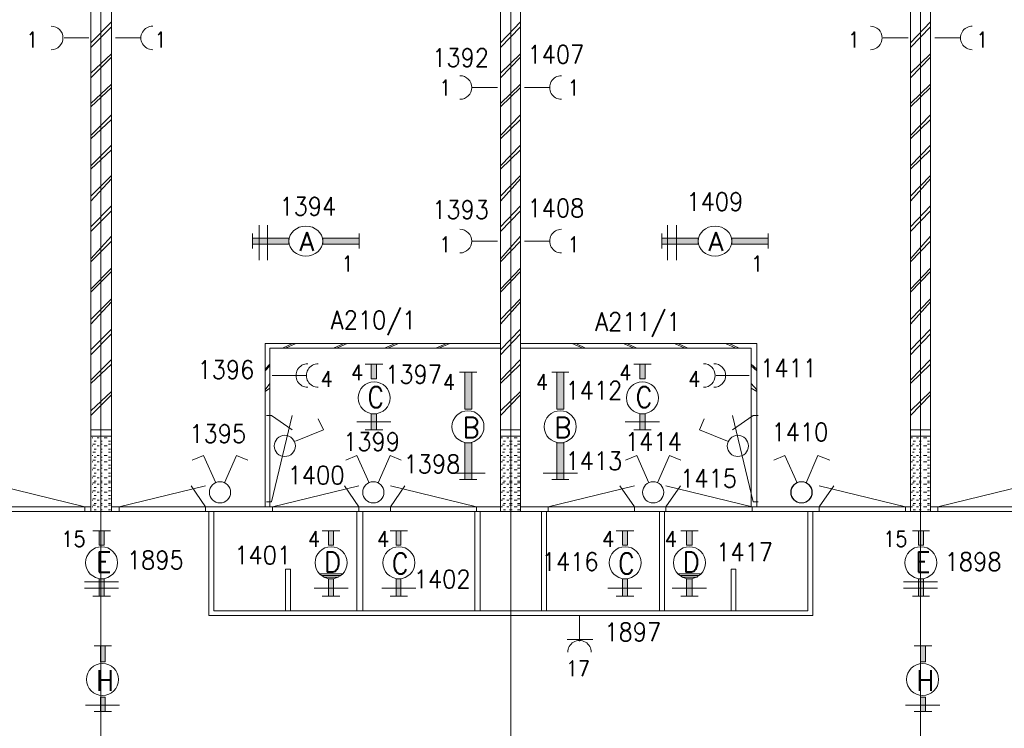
# Model space of a CAD drawing. Header units: metres. Extents: x -167 to -48, y -1901 to -1817.
# Tile 24 of 55: x -116.29 to -106.68, y -1851.61 to -1844.69. Entities that reach past the tile are written whole.
import ezdxf
from ezdxf.enums import TextEntityAlignment as Align

# ---------------------------------------------------------------- set-up
doc = ezdxf.new("R2010")
doc.units = ezdxf.units.M
doc.header["$MEASUREMENT"] = 0
doc.layers.add('Level 1', color=1, linetype='Continuous', lineweight=0)
doc.styles.add('Style-STANDARD', font='STANDARD.shx')

# ---------------------------------------------------------------- blocks, each defined once
blk = doc.blocks.new('1260')
at = {"layer": 'Level 1', "color": 1, "linetype": 'Continuous', "lineweight": 0}
for p, q in [((-630.0001, -100), (-630.0001, 100)), ((630.0001, -100), (630.0001, 100))]:
    blk.add_line(p, q, dxfattribs=at)
blk.add_circle((0, 0), 200, dxfattribs=at)
at = {"layer": 'Level 1', "color": 1, "linetype": 'Continuous', "lineweight": 0, "extrusion": (0, 0, -1)}
blk.add_solid([(200, 40), (630.0001, 40), (200, -40), (630.0001, -40)], dxfattribs=at)
at = {"layer": 'Level 1', "color": 1, "linetype": 'Continuous', "lineweight": 0}
blk.add_solid([(200, -40), (630.0001, -40), (200, 40), (630.0001, 40)], dxfattribs=at)
for points in [[(-200, 40), (-630.0001, 40), (-630.0001, -40), (-200, -40)], [(200, -40), (630.0001, -40), (630.0001, 40), (200, 40)]]:
    blk.add_3dface(points, dxfattribs=at)
at = {"layer": 'Level 1', "color": 1, "linetype": 'Continuous', "lineweight": 0, "style": 'Style-STANDARD'}
blk.add_text('A', height=250, dxfattribs=at).set_placement((-77.7681, -128.6793))

msp = doc.modelspace()

# ---------------------------------------------------------------- linework, layer by layer
at = {"layer": 'Level 1', "color": 11, "linetype": 'Continuous', "lineweight": 0}
for p, q in [((-115.4956, -1838.6015), (-115.4956, -1865.3047)), ((-111.4956, -1838.6015), (-111.4956, -1865.3047)), ((-107.4995, -1838.6015), (-107.4995, -1865.3047)), ((-153.3511, -1849.4921), (-53.8081, -1849.4921))]:
    msp.add_line(p, q, dxfattribs=at)
at = {"layer": 'Level 1', "color": 1, "linetype": 'Continuous', "lineweight": 0}
for p, q in [((-115.5932, -1842.1171), (-115.5932, -1849.4921)), ((-115.3921, -1842.1171), (-115.3921, -1849.4921)), ((-111.5971, -1842.1171), (-111.5971, -1849.4921)), ((-111.3999, -1842.1171), (-111.3999, -1849.4921)), ((-107.5971, -1842.1171), (-107.5971, -1849.4921)), ((-107.3999, -1842.1171), (-107.3999, -1849.4921)), ((-115.3921, -1844.7109), (-115.5932, -1844.9141)), ((-115.3921, -1844.7578), (-115.5932, -1844.9609)), ((-111.3999, -1844.7109), (-111.5971, -1844.9141)), ((-111.3999, -1844.7578), (-111.5971, -1844.9609)), ((-107.3999, -1844.7109), (-107.5971, -1844.9141)), ((-107.3999, -1844.7578), (-107.5971, -1844.9609)), ((-115.6128, -1844.8672), (-115.853, -1844.8672)), ((-115.351, -1844.8672), (-115.1089, -1844.8672)), ((-107.6206, -1844.8672), (-107.8628, -1844.8672)), ((-107.3589, -1844.8672), (-107.1128, -1844.8672)), ((-115.3921, -1845.0234), (-115.5932, -1845.2109)), ((-115.3921, -1845.0546), (-115.5932, -1845.2577)), ((-111.3999, -1845.0234), (-111.5971, -1845.2109)), ((-111.3999, -1845.0546), (-111.5971, -1845.2577)), ((-107.3999, -1845.0234), (-107.5971, -1845.2109)), ((-107.3999, -1845.0546), (-107.5971, -1845.2577)), ((-115.3921, -1845.3203), (-115.5932, -1845.5078)), ((-115.3921, -1845.3516), (-115.5932, -1845.5391)), ((-111.6245, -1845.3516), (-111.8686, -1845.3516)), ((-111.3999, -1845.3203), (-111.5971, -1845.5078)), ((-111.3999, -1845.3516), (-111.5971, -1845.5391)), ((-111.3628, -1845.3516), (-111.1206, -1845.3516)), ((-107.3999, -1845.3203), (-107.5971, -1845.5078)), ((-107.3999, -1845.3516), (-107.5971, -1845.5391)), ((-115.3921, -1845.6172), (-115.5932, -1845.8203)), ((-111.3999, -1845.6172), (-111.5971, -1845.8203)), ((-107.3999, -1845.6172), (-107.5971, -1845.8203)), ((-115.3921, -1845.664), (-115.5932, -1845.8515)), ((-111.3999, -1845.664), (-111.5971, -1845.8515)), ((-107.3999, -1845.664), (-107.5971, -1845.8515)), ((-115.3921, -1845.914), (-115.5932, -1846.1171)), ((-111.3999, -1845.914), (-111.5971, -1846.1171)), ((-107.3999, -1845.914), (-107.5971, -1846.1171)), ((-115.3921, -1845.961), (-115.5932, -1846.1484)), ((-111.3999, -1845.961), (-111.5971, -1846.1484)), ((-107.3999, -1845.961), (-107.5971, -1846.1484)), ((-115.3921, -1846.211), (-115.5932, -1846.4141)), ((-111.3999, -1846.211), (-111.5971, -1846.4141)), ((-107.3999, -1846.211), (-107.5971, -1846.4141)), ((-115.3921, -1846.2422), (-115.5932, -1846.4609)), ((-111.3999, -1846.2422), (-111.5971, -1846.4609)), ((-107.3999, -1846.2422), (-107.5971, -1846.4609)), ((-115.3921, -1846.5078), (-115.5932, -1846.7109)), ((-111.3999, -1846.5078), (-111.5971, -1846.7109)), ((-107.3999, -1846.5078), (-107.5971, -1846.7109)), ((-115.3921, -1846.5546), (-115.5932, -1846.7578)), ((-111.3999, -1846.5546), (-111.5971, -1846.7578)), ((-107.3999, -1846.5546), (-107.5971, -1846.7578)), ((-113.9507, -1846.6953), (-113.9507, -1847.039)), ((-113.8686, -1846.6953), (-113.8686, -1847.039)), ((-109.9663, -1846.6953), (-109.9663, -1847.039)), ((-109.8803, -1846.6953), (-109.8803, -1847.039)), ((-115.3921, -1846.8046), (-115.5932, -1847.0234)), ((-111.3999, -1846.8046), (-111.5971, -1847.0234)), ((-107.3999, -1846.8046), (-107.5971, -1847.0234)), ((-115.3921, -1846.8516), (-115.5932, -1847.0546)), ((-111.6245, -1846.8516), (-111.8686, -1846.8516)), ((-111.3999, -1846.8516), (-111.5971, -1847.0546)), ((-111.3628, -1846.8516), (-111.1206, -1846.8516)), ((-107.3999, -1846.8516), (-107.5971, -1847.0546)), ((-115.3921, -1847.1172), (-115.5932, -1847.3203)), ((-115.3921, -1847.1484), (-115.5932, -1847.3516)), ((-111.3999, -1847.1172), (-111.5971, -1847.3203)), ((-111.3999, -1847.1484), (-111.5971, -1847.3516)), ((-107.3999, -1847.1172), (-107.5971, -1847.3203)), ((-107.3999, -1847.1484), (-107.5971, -1847.3516)), ((-115.3921, -1847.414), (-115.5932, -1847.6172)), ((-115.3921, -1847.4453), (-115.5932, -1847.664)), ((-111.3999, -1847.414), (-111.5971, -1847.6172)), ((-111.3999, -1847.4453), (-111.5971, -1847.664)), ((-107.3999, -1847.414), (-107.5971, -1847.6172)), ((-107.3999, -1847.4453), (-107.5971, -1847.664)), ((-115.3921, -1847.7109), (-115.5932, -1847.914)), ((-115.3921, -1847.7578), (-115.5932, -1847.961)), ((-111.3999, -1847.7109), (-111.5971, -1847.914)), ((-111.3999, -1847.7578), (-111.5971, -1847.961)), ((-107.3999, -1847.7109), (-107.5971, -1847.914)), ((-107.3999, -1847.7578), (-107.5971, -1847.961)), ((-113.894, -1847.8515), (-113.894, -1849.4453)), ((-111.5971, -1847.8515), (-113.894, -1847.8515)), ((-113.6245, -1847.8515), (-113.7221, -1847.8984)), ((-113.5932, -1847.8515), (-113.6948, -1847.8984)), ((-113.1245, -1847.8515), (-113.2241, -1847.8984)), ((-113.0932, -1847.8515), (-113.1948, -1847.8984)), ((-112.6225, -1847.8515), (-112.728, -1847.8984)), ((-112.5913, -1847.8515), (-112.6968, -1847.8984)), ((-112.1225, -1847.8515), (-112.226, -1847.8984)), ((-112.0913, -1847.8515), (-112.1968, -1847.8984)), ((-111.3999, -1847.8515), (-109.0971, -1847.8515)), ((-110.896, -1847.8515), (-110.7925, -1847.8984)), ((-110.8628, -1847.8515), (-110.7671, -1847.8984)), ((-110.3979, -1847.8515), (-110.2944, -1847.8984)), ((-110.3647, -1847.8515), (-110.2671, -1847.8984)), ((-109.8979, -1847.8515), (-109.7983, -1847.8984)), ((-109.8647, -1847.8515), (-109.769, -1847.8984)), ((-109.3999, -1847.8515), (-109.3003, -1847.8984)), ((-109.3667, -1847.8515), (-109.269, -1847.8984)), ((-109.0971, -1847.8515), (-109.0971, -1849.4453)), ((-111.5971, -1847.8984), (-113.8471, -1847.8984)), ((-113.8471, -1847.8984), (-113.8471, -1849.4453)), ((-111.3999, -1847.8984), (-109.1499, -1847.8984)), ((-109.1499, -1847.8984), (-109.1499, -1849.4453)), ((-115.3921, -1848.0078), (-115.5932, -1848.211)), ((-115.3921, -1848.0547), (-115.5932, -1848.2422)), ((-113.8471, -1848.0547), (-113.894, -1848.1015)), ((-112.9155, -1848.0547), (-112.7436, -1848.0547)), ((-111.3999, -1848.0078), (-111.5971, -1848.211)), ((-111.3999, -1848.0547), (-111.5971, -1848.2422)), ((-110.2944, -1848.0547), (-110.1264, -1848.0547)), ((-109.1499, -1848.0547), (-109.0971, -1848.1015)), ((-107.3999, -1848.0078), (-107.5971, -1848.211)), ((-107.3999, -1848.0547), (-107.5971, -1848.2422)), ((-113.8471, -1848.0703), (-113.894, -1848.1171)), ((-111.8276, -1848.1327), (-111.9956, -1848.1327)), ((-110.9311, -1848.1327), (-111.0971, -1848.1327)), ((-109.1499, -1848.0703), (-109.0971, -1848.1171)), ((-113.8471, -1848.2422), (-113.894, -1848.3046)), ((-113.4956, -1848.164), (-113.8237, -1848.164)), ((-109.4917, -1848.164), (-109.1694, -1848.164)), ((-109.1499, -1848.2422), (-109.0971, -1848.3046)), ((-115.3921, -1848.3203), (-115.5932, -1848.5078)), ((-113.8471, -1848.289), (-113.894, -1848.3203)), ((-111.3999, -1848.3203), (-111.5971, -1848.5078)), ((-109.1499, -1848.289), (-109.0971, -1848.3203)), ((-107.3999, -1848.3203), (-107.5971, -1848.5078)), ((-115.3921, -1848.3515), (-115.5932, -1848.5546)), ((-111.3999, -1848.3515), (-111.5971, -1848.5546)), ((-107.3999, -1848.3515), (-107.5971, -1848.5546)), ((-113.8784, -1848.5546), (-113.8296, -1848.5546)), ((-113.8296, -1849.3984), (-113.6284, -1848.5546)), ((-113.8296, -1848.5546), (-113.6284, -1848.6953)), ((-113.3237, -1848.6953), (-113.3745, -1848.5859)), ((-112.9975, -1848.6172), (-112.6655, -1848.6172)), ((-110.3803, -1848.6172), (-110.0444, -1848.6172)), ((-109.6557, -1848.6953), (-109.6089, -1848.5859)), ((-109.1303, -1849.3984), (-109.3315, -1848.5546)), ((-109.1303, -1848.5546), (-109.3315, -1848.6953)), ((-109.0815, -1848.5546), (-109.1303, -1848.5546)), ((-115.3921, -1848.6953), (-115.5932, -1848.6953)), ((-113.5971, -1848.8046), (-113.3237, -1848.6953)), ((-112.9155, -1848.6953), (-112.7436, -1848.6953)), ((-111.3999, -1848.6953), (-111.5971, -1848.6953)), ((-110.2944, -1848.6953), (-110.1264, -1848.6953)), ((-109.3823, -1848.8046), (-109.6557, -1848.6953)), ((-107.3999, -1848.6953), (-107.5971, -1848.6953)), ((-115.3921, -1848.7578), (-115.5932, -1848.7578)), ((-115.5737, -1848.7734), (-115.5815, -1848.7734)), ((-115.5483, -1848.7578), (-115.5737, -1848.7578)), ((-115.5425, -1848.8046), (-115.562, -1848.8046)), ((-115.5112, -1848.7734), (-115.5307, -1848.7734)), ((-115.4839, -1848.7578), (-115.4995, -1848.7578)), ((-115.4839, -1848.8046), (-115.4995, -1848.8046)), ((-115.4331, -1848.7734), (-115.4643, -1848.7734)), ((-115.4018, -1848.7578), (-115.4214, -1848.7578)), ((-115.4018, -1848.8046), (-115.4214, -1848.8046)), ((-111.3999, -1848.7578), (-111.5971, -1848.7578)), ((-111.5776, -1848.7734), (-111.5893, -1848.7734)), ((-111.5581, -1848.7578), (-111.5776, -1848.7578)), ((-111.5464, -1848.8046), (-111.5659, -1848.8046)), ((-111.5151, -1848.7734), (-111.5346, -1848.7734)), ((-111.4839, -1848.7578), (-111.5073, -1848.7578)), ((-111.4839, -1848.8046), (-111.5073, -1848.8046)), ((-111.4331, -1848.7734), (-111.4643, -1848.7734)), ((-111.4057, -1848.7578), (-111.4292, -1848.7578)), ((-111.4057, -1848.8046), (-111.4292, -1848.8046)), ((-107.3999, -1848.7578), (-107.5971, -1848.7578)), ((-107.5776, -1848.7734), (-107.5893, -1848.7734)), ((-107.56, -1848.7578), (-107.5776, -1848.7578)), ((-107.5464, -1848.8046), (-107.5698, -1848.8046)), ((-107.519, -1848.7734), (-107.5386, -1848.7734)), ((-107.4917, -1848.7578), (-107.5112, -1848.7578)), ((-107.4917, -1848.8046), (-107.5112, -1848.8046)), ((-107.437, -1848.7734), (-107.4682, -1848.7734)), ((-107.4096, -1848.7578), (-107.4292, -1848.7578)), ((-107.4096, -1848.8046), (-107.4292, -1848.8046)), ((-115.5737, -1848.8516), (-115.5815, -1848.8516)), ((-115.5483, -1848.836), (-115.5737, -1848.836)), ((-115.5483, -1848.9141), (-115.5737, -1848.9141)), ((-115.5425, -1848.8828), (-115.562, -1848.8828)), ((-115.5112, -1848.8516), (-115.5307, -1848.8516)), ((-115.4839, -1848.836), (-115.4995, -1848.836)), ((-115.4839, -1848.8828), (-115.4995, -1848.8828)), ((-115.4839, -1848.9141), (-115.4995, -1848.9141)), ((-115.4331, -1848.8516), (-115.4643, -1848.8516)), ((-115.4018, -1848.836), (-115.4214, -1848.836)), ((-115.4018, -1848.8828), (-115.4214, -1848.8828)), ((-115.4018, -1848.9141), (-115.4214, -1848.9141)), ((-111.5776, -1848.8516), (-111.5893, -1848.8516)), ((-111.5581, -1848.836), (-111.5776, -1848.836)), ((-111.5581, -1848.9141), (-111.5776, -1848.9141)), ((-111.5464, -1848.8828), (-111.5659, -1848.8828)), ((-111.5151, -1848.8516), (-111.5346, -1848.8516)), ((-111.4839, -1848.836), (-111.5073, -1848.836)), ((-111.4839, -1848.8828), (-111.5073, -1848.8828)), ((-111.4839, -1848.9141), (-111.5073, -1848.9141)), ((-111.4331, -1848.8516), (-111.4643, -1848.8516)), ((-111.4057, -1848.836), (-111.4292, -1848.836)), ((-111.4057, -1848.8828), (-111.4292, -1848.8828)), ((-111.4057, -1848.9141), (-111.4292, -1848.9141)), ((-107.5776, -1848.8516), (-107.5893, -1848.8516)), ((-107.56, -1848.836), (-107.5776, -1848.836)), ((-107.56, -1848.9141), (-107.5776, -1848.9141)), ((-107.5464, -1848.8828), (-107.5698, -1848.8828)), ((-107.519, -1848.8516), (-107.5386, -1848.8516)), ((-107.4917, -1848.836), (-107.5112, -1848.836)), ((-107.4917, -1848.8828), (-107.5112, -1848.8828)), ((-107.4917, -1848.9141), (-107.5112, -1848.9141)), ((-107.437, -1848.8516), (-107.4682, -1848.8516)), ((-107.4096, -1848.836), (-107.4292, -1848.836)), ((-107.4096, -1848.8828), (-107.4292, -1848.8828)), ((-107.4096, -1848.9141), (-107.4292, -1848.9141)), ((-115.5737, -1848.9453), (-115.5815, -1848.9453)), ((-115.5737, -1849.0078), (-115.5815, -1849.0078)), ((-115.5483, -1848.9921), (-115.5737, -1848.9921)), ((-115.5425, -1848.9609), (-115.562, -1848.9609)), ((-115.5112, -1848.9453), (-115.5307, -1848.9453)), ((-115.5112, -1849.0078), (-115.5307, -1849.0078)), ((-115.4839, -1848.9609), (-115.4995, -1848.9609)), ((-115.4839, -1848.9921), (-115.4995, -1848.9921)), ((-115.4331, -1848.9453), (-115.4643, -1848.9453)), ((-115.4331, -1849.0078), (-115.4643, -1849.0078)), ((-115.4018, -1848.9609), (-115.4214, -1848.9609)), ((-115.4018, -1848.9921), (-115.4214, -1848.9921)), ((-114.4936, -1848.9453), (-114.603, -1848.9921)), ((-114.3725, -1849.2109), (-114.4936, -1848.9453)), ((-114.2905, -1849.2109), (-114.1733, -1848.9453)), ((-114.1733, -1848.9453), (-114.062, -1848.9921)), ((-112.9975, -1848.9453), (-113.105, -1848.9921)), ((-112.8784, -1849.2109), (-112.9975, -1848.9453)), ((-112.7886, -1849.2109), (-112.6733, -1848.9453)), ((-112.6733, -1848.9453), (-112.5639, -1848.9921)), ((-111.5776, -1848.9453), (-111.5893, -1848.9453)), ((-111.5776, -1849.0078), (-111.5893, -1849.0078)), ((-111.5581, -1848.9921), (-111.5776, -1848.9921)), ((-111.5464, -1848.9609), (-111.5659, -1848.9609)), ((-111.5151, -1848.9453), (-111.5346, -1848.9453)), ((-111.5151, -1849.0078), (-111.5346, -1849.0078)), ((-111.4839, -1848.9609), (-111.5073, -1848.9609)), ((-111.4839, -1848.9921), (-111.5073, -1848.9921)), ((-111.4331, -1848.9453), (-111.4643, -1848.9453)), ((-111.4331, -1849.0078), (-111.4643, -1849.0078)), ((-111.4057, -1848.9609), (-111.4292, -1848.9609)), ((-111.4057, -1848.9921), (-111.4292, -1848.9921)), ((-110.2671, -1848.9453), (-110.3764, -1848.9921)), ((-110.1479, -1849.2109), (-110.2671, -1848.9453)), ((-110.0659, -1849.2109), (-109.9468, -1848.9453)), ((-109.9468, -1848.9453), (-109.8354, -1848.9921)), ((-108.8218, -1848.9453), (-108.9311, -1848.9921)), ((-108.7007, -1849.2109), (-108.8218, -1848.9453)), ((-108.6147, -1849.2109), (-108.5014, -1848.9453)), ((-108.5014, -1848.9453), (-108.3843, -1848.9921)), ((-107.5776, -1848.9453), (-107.5893, -1848.9453)), ((-107.5776, -1849.0078), (-107.5893, -1849.0078)), ((-107.56, -1848.9921), (-107.5776, -1848.9921)), ((-107.5464, -1848.9609), (-107.5698, -1848.9609)), ((-107.519, -1848.9453), (-107.5386, -1848.9453)), ((-107.519, -1849.0078), (-107.5386, -1849.0078)), ((-107.4917, -1848.9609), (-107.5112, -1848.9609)), ((-107.4917, -1848.9921), (-107.5112, -1848.9921)), ((-107.437, -1848.9453), (-107.4682, -1848.9453)), ((-107.437, -1849.0078), (-107.4682, -1849.0078)), ((-107.4096, -1848.9609), (-107.4292, -1848.9609)), ((-107.4096, -1848.9921), (-107.4292, -1848.9921)), ((-115.5737, -1849.086), (-115.5815, -1849.086)), ((-115.5483, -1849.0703), (-115.5737, -1849.0703)), ((-115.5425, -1849.039), (-115.562, -1849.039)), ((-115.5112, -1849.086), (-115.5307, -1849.086)), ((-115.4839, -1849.039), (-115.4995, -1849.039)), ((-115.4839, -1849.0703), (-115.4995, -1849.0703)), ((-115.4331, -1849.086), (-115.4643, -1849.086)), ((-115.4018, -1849.039), (-115.4214, -1849.039)), ((-115.4018, -1849.0703), (-115.4214, -1849.0703)), ((-111.5776, -1849.086), (-111.5893, -1849.086)), ((-111.5581, -1849.0703), (-111.5776, -1849.0703)), ((-111.5464, -1849.039), (-111.5659, -1849.039)), ((-111.5151, -1849.086), (-111.5346, -1849.086)), ((-111.4839, -1849.039), (-111.5073, -1849.039)), ((-111.4839, -1849.0703), (-111.5073, -1849.0703)), ((-111.4331, -1849.086), (-111.4643, -1849.086)), ((-111.4057, -1849.039), (-111.4292, -1849.039)), ((-111.4057, -1849.0703), (-111.4292, -1849.0703)), ((-107.5776, -1849.086), (-107.5893, -1849.086)), ((-107.56, -1849.0703), (-107.5776, -1849.0703)), ((-107.5464, -1849.039), (-107.5698, -1849.039)), ((-107.519, -1849.086), (-107.5386, -1849.086)), ((-107.4917, -1849.039), (-107.5112, -1849.039)), ((-107.4917, -1849.0703), (-107.5112, -1849.0703)), ((-107.437, -1849.086), (-107.4682, -1849.086)), ((-107.4096, -1849.039), (-107.4292, -1849.039)), ((-107.4096, -1849.0703), (-107.4292, -1849.0703)), ((-115.5737, -1849.164), (-115.5815, -1849.164)), ((-115.5483, -1849.1484), (-115.5737, -1849.1484)), ((-115.5483, -1849.2109), (-115.5737, -1849.2109)), ((-115.5425, -1849.1172), (-115.562, -1849.1172)), ((-115.5425, -1849.1953), (-115.562, -1849.1953)), ((-115.5112, -1849.164), (-115.5307, -1849.164)), ((-115.4839, -1849.1172), (-115.4995, -1849.1172)), ((-115.4839, -1849.1484), (-115.4995, -1849.1484)), ((-115.4839, -1849.1953), (-115.4995, -1849.1953)), ((-115.4839, -1849.2109), (-115.4995, -1849.2109)), ((-115.4331, -1849.164), (-115.4643, -1849.164)), ((-115.4018, -1849.1172), (-115.4214, -1849.1172)), ((-115.4018, -1849.1484), (-115.4214, -1849.1484)), ((-115.4018, -1849.1953), (-115.4214, -1849.1953)), ((-115.4018, -1849.2109), (-115.4214, -1849.2109)), ((-112.0815, -1849.1172), (-111.7456, -1849.1172)), ((-111.8276, -1849.1797), (-111.9956, -1849.1797)), ((-111.5776, -1849.164), (-111.5893, -1849.164)), ((-111.5581, -1849.1484), (-111.5776, -1849.1484)), ((-111.5581, -1849.2109), (-111.5776, -1849.2109)), ((-111.5464, -1849.1172), (-111.5659, -1849.1172)), ((-111.5464, -1849.1953), (-111.5659, -1849.1953)), ((-111.5151, -1849.164), (-111.5346, -1849.164)), ((-111.4839, -1849.1172), (-111.5073, -1849.1172)), ((-111.4839, -1849.1484), (-111.5073, -1849.1484)), ((-111.4839, -1849.1953), (-111.5073, -1849.1953)), ((-111.4839, -1849.2109), (-111.5073, -1849.2109)), ((-111.4331, -1849.164), (-111.4643, -1849.164)), ((-111.4057, -1849.1172), (-111.4292, -1849.1172)), ((-111.4057, -1849.1484), (-111.4292, -1849.1484)), ((-111.4057, -1849.1953), (-111.4292, -1849.1953)), ((-111.4057, -1849.2109), (-111.4292, -1849.2109)), ((-111.1792, -1849.1172), (-110.8452, -1849.1172)), ((-110.9311, -1849.1797), (-111.0971, -1849.1797)), ((-107.5776, -1849.164), (-107.5893, -1849.164)), ((-107.56, -1849.1484), (-107.5776, -1849.1484)), ((-107.56, -1849.2109), (-107.5776, -1849.2109)), ((-107.5464, -1849.1172), (-107.5698, -1849.1172)), ((-107.5464, -1849.1953), (-107.5698, -1849.1953)), ((-107.519, -1849.164), (-107.5386, -1849.164)), ((-107.4917, -1849.1172), (-107.5112, -1849.1172)), ((-107.4917, -1849.1484), (-107.5112, -1849.1484)), ((-107.4917, -1849.1953), (-107.5112, -1849.1953)), ((-107.4917, -1849.2109), (-107.5112, -1849.2109)), ((-107.437, -1849.164), (-107.4682, -1849.164)), ((-107.4096, -1849.1172), (-107.4292, -1849.1172)), ((-107.4096, -1849.1484), (-107.4292, -1849.1484)), ((-107.4096, -1849.1953), (-107.4292, -1849.1953)), ((-107.4096, -1849.2109), (-107.4292, -1849.2109)), ((-115.6518, -1849.4453), (-116.4917, -1849.2421)), ((-115.5737, -1849.2265), (-115.5815, -1849.2265)), ((-115.5737, -1849.3047), (-115.5815, -1849.3047)), ((-115.5483, -1849.2891), (-115.5737, -1849.2891)), ((-115.5425, -1849.2577), (-115.562, -1849.2577)), ((-115.5112, -1849.2265), (-115.5307, -1849.2265)), ((-115.5112, -1849.3047), (-115.5307, -1849.3047)), ((-115.4839, -1849.2577), (-115.4995, -1849.2577)), ((-115.4839, -1849.2891), (-115.4995, -1849.2891)), ((-115.4331, -1849.2265), (-115.4643, -1849.2265)), ((-115.4331, -1849.3047), (-115.4643, -1849.3047)), ((-115.4018, -1849.2577), (-115.4214, -1849.2577)), ((-115.4018, -1849.2891), (-115.4214, -1849.2891)), ((-115.3159, -1849.4453), (-114.476, -1849.2421)), ((-114.476, -1849.4453), (-114.6147, -1849.2421)), ((-113.8198, -1849.4453), (-112.98, -1849.2421)), ((-112.98, -1849.4453), (-113.1186, -1849.2421)), ((-111.8296, -1849.4453), (-112.6694, -1849.2421)), ((-112.6694, -1849.4453), (-112.5288, -1849.2421)), ((-111.5776, -1849.2265), (-111.5893, -1849.2265)), ((-111.5776, -1849.3047), (-111.5893, -1849.3047)), ((-111.5581, -1849.2891), (-111.5776, -1849.2891)), ((-111.5464, -1849.2577), (-111.5659, -1849.2577)), ((-111.5151, -1849.2265), (-111.5346, -1849.2265)), ((-111.5151, -1849.3047), (-111.5346, -1849.3047)), ((-111.4839, -1849.2577), (-111.5073, -1849.2577)), ((-111.4839, -1849.2891), (-111.5073, -1849.2891)), ((-111.4331, -1849.2265), (-111.4643, -1849.2265)), ((-111.4331, -1849.3047), (-111.4643, -1849.3047)), ((-111.4057, -1849.2577), (-111.4292, -1849.2577)), ((-111.4057, -1849.2891), (-111.4292, -1849.2891)), ((-111.1303, -1849.4453), (-110.2905, -1849.2421)), ((-110.2905, -1849.4453), (-110.4311, -1849.2421)), ((-109.1421, -1849.4453), (-109.9819, -1849.2421)), ((-109.9819, -1849.4453), (-109.8413, -1849.2421)), ((-107.646, -1849.4453), (-108.4858, -1849.2421)), ((-108.4858, -1849.4453), (-108.3452, -1849.2421)), ((-107.5776, -1849.2265), (-107.5893, -1849.2265)), ((-107.5776, -1849.3047), (-107.5893, -1849.3047)), ((-107.56, -1849.2891), (-107.5776, -1849.2891)), ((-107.5464, -1849.2577), (-107.5698, -1849.2577)), ((-107.519, -1849.2265), (-107.5386, -1849.2265)), ((-107.519, -1849.3047), (-107.5386, -1849.3047)), ((-107.4917, -1849.2577), (-107.5112, -1849.2577)), ((-107.4917, -1849.2891), (-107.5112, -1849.2891)), ((-107.437, -1849.2265), (-107.4682, -1849.2265)), ((-107.437, -1849.3047), (-107.4682, -1849.3047)), ((-107.4096, -1849.2577), (-107.4292, -1849.2577)), ((-107.4096, -1849.2891), (-107.4292, -1849.2891)), ((-107.3296, -1849.4453), (-106.4897, -1849.2421)), ((-115.5737, -1849.3828), (-115.5815, -1849.3828)), ((-115.5483, -1849.3672), (-115.5737, -1849.3672)), ((-115.5425, -1849.3359), (-115.562, -1849.3359)), ((-115.5112, -1849.3828), (-115.5307, -1849.3828)), ((-115.4839, -1849.3359), (-115.4995, -1849.3359)), ((-115.4839, -1849.3672), (-115.4995, -1849.3672)), ((-115.4331, -1849.3828), (-115.4643, -1849.3828)), ((-115.4018, -1849.3359), (-115.4214, -1849.3359)), ((-115.4018, -1849.3672), (-115.4214, -1849.3672)), ((-113.8784, -1849.3984), (-113.8296, -1849.3984)), ((-111.5776, -1849.3828), (-111.5893, -1849.3828)), ((-111.5581, -1849.3672), (-111.5776, -1849.3672)), ((-111.5464, -1849.3359), (-111.5659, -1849.3359)), ((-111.5151, -1849.3828), (-111.5346, -1849.3828)), ((-111.4839, -1849.3359), (-111.5073, -1849.3359)), ((-111.4839, -1849.3672), (-111.5073, -1849.3672)), ((-111.4331, -1849.3828), (-111.4643, -1849.3828)), ((-111.4057, -1849.3359), (-111.4292, -1849.3359)), ((-111.4057, -1849.3672), (-111.4292, -1849.3672)), ((-109.0815, -1849.3984), (-109.1303, -1849.3984)), ((-107.5776, -1849.3828), (-107.5893, -1849.3828)), ((-107.56, -1849.3672), (-107.5776, -1849.3672)), ((-107.5464, -1849.3359), (-107.5698, -1849.3359)), ((-107.519, -1849.3828), (-107.5386, -1849.3828)), ((-107.4917, -1849.3359), (-107.5112, -1849.3359)), ((-107.4917, -1849.3672), (-107.5112, -1849.3672)), ((-107.437, -1849.3828), (-107.4682, -1849.3828)), ((-107.4096, -1849.3359), (-107.4292, -1849.3359)), ((-107.4096, -1849.3672), (-107.4292, -1849.3672)), ((-151.5542, -1849.4921), (-63.644, -1849.4921)), ((-119.3901, -1849.4453), (-115.5932, -1849.4453)), ((-115.6518, -1849.4921), (-115.6518, -1849.4453)), ((-115.5737, -1849.4453), (-115.5815, -1849.4453)), ((-115.5483, -1849.4296), (-115.5737, -1849.4296)), ((-115.5425, -1849.414), (-115.562, -1849.414)), ((-115.5425, -1849.4765), (-115.562, -1849.4765)), ((-115.5112, -1849.4453), (-115.5307, -1849.4453)), ((-115.4839, -1849.414), (-115.4995, -1849.414)), ((-115.4839, -1849.4296), (-115.4995, -1849.4296)), ((-115.4839, -1849.4765), (-115.4995, -1849.4765)), ((-115.4331, -1849.4453), (-115.4643, -1849.4453)), ((-115.4018, -1849.414), (-115.4214, -1849.414)), ((-115.4018, -1849.4296), (-115.4214, -1849.4296)), ((-115.4018, -1849.4765), (-115.4214, -1849.4765)), ((-115.3921, -1849.4453), (-111.5971, -1849.4453)), ((-115.3159, -1849.4921), (-115.3159, -1849.4453)), ((-114.476, -1849.4921), (-114.476, -1849.4453)), ((-114.4428, -1849.4921), (-114.4428, -1850.5078)), ((-114.394, -1849.4921), (-114.394, -1850.4609)), ((-113.8198, -1849.4921), (-113.8198, -1849.4453)), ((-112.9975, -1849.4921), (-112.9975, -1850.4609)), ((-112.98, -1849.4921), (-112.98, -1849.4453)), ((-112.9409, -1849.4921), (-112.9409, -1850.4609)), ((-112.6694, -1849.4921), (-112.6694, -1849.4453)), ((-111.8471, -1849.4921), (-111.8471, -1850.4609)), ((-111.8296, -1849.4921), (-111.8296, -1849.4453)), ((-111.7944, -1849.4921), (-111.7944, -1850.4609)), ((-111.5776, -1849.4453), (-111.5893, -1849.4453)), ((-111.5581, -1849.4296), (-111.5776, -1849.4296)), ((-111.5464, -1849.414), (-111.5659, -1849.414)), ((-111.5464, -1849.4765), (-111.5659, -1849.4765)), ((-111.5151, -1849.4453), (-111.5346, -1849.4453)), ((-111.4839, -1849.414), (-111.5073, -1849.414)), ((-111.4839, -1849.4296), (-111.5073, -1849.4296)), ((-111.4839, -1849.4765), (-111.5073, -1849.4765)), ((-111.4331, -1849.4453), (-111.4643, -1849.4453)), ((-111.4057, -1849.414), (-111.4292, -1849.414)), ((-111.4057, -1849.4296), (-111.4292, -1849.4296)), ((-111.4057, -1849.4765), (-111.4292, -1849.4765)), ((-111.3999, -1849.4453), (-107.5971, -1849.4453)), ((-111.1948, -1849.4921), (-111.1948, -1850.4609)), ((-111.146, -1849.4921), (-111.146, -1850.4609)), ((-111.1303, -1849.4921), (-111.1303, -1849.4453)), ((-110.2905, -1849.4921), (-110.2905, -1849.4453)), ((-110.0444, -1849.4921), (-110.0444, -1850.4609)), ((-109.9956, -1849.4921), (-109.9956, -1850.4609)), ((-109.9819, -1849.4921), (-109.9819, -1849.4453)), ((-109.1421, -1849.4921), (-109.1421, -1849.4453)), ((-108.5991, -1849.4921), (-108.5991, -1850.4609)), ((-108.5483, -1849.4921), (-108.5483, -1850.5078)), ((-108.4858, -1849.4921), (-108.4858, -1849.4453)), ((-107.646, -1849.4921), (-107.646, -1849.4453)), ((-107.5776, -1849.4453), (-107.5893, -1849.4453)), ((-107.56, -1849.4296), (-107.5776, -1849.4296)), ((-107.5464, -1849.414), (-107.5698, -1849.414)), ((-107.5464, -1849.4765), (-107.5698, -1849.4765)), ((-107.519, -1849.4453), (-107.5386, -1849.4453)), ((-107.4917, -1849.414), (-107.5112, -1849.414)), ((-107.4917, -1849.4296), (-107.5112, -1849.4296)), ((-107.4917, -1849.4765), (-107.5112, -1849.4765)), ((-107.437, -1849.4453), (-107.4682, -1849.4453)), ((-107.4096, -1849.414), (-107.4292, -1849.414)), ((-107.4096, -1849.4296), (-107.4292, -1849.4296)), ((-107.4096, -1849.4765), (-107.4292, -1849.4765)), ((-107.3999, -1849.4453), (-103.605, -1849.4453)), ((-107.3296, -1849.4921), (-107.3296, -1849.4453)), ((-115.5737, -1849.6796), (-115.4018, -1849.6796)), ((-113.3354, -1849.6796), (-113.1636, -1849.6796)), ((-112.6733, -1849.6796), (-112.5053, -1849.6796)), ((-110.4663, -1849.6796), (-110.2944, -1849.6796)), ((-109.8354, -1849.6796), (-109.6675, -1849.6796)), ((-107.5776, -1849.6796), (-107.4096, -1849.6796)), ((-113.6948, -1850.4609), (-113.6948, -1850.0547)), ((-113.6948, -1850.0547), (-113.644, -1850.0547)), ((-113.644, -1850.0547), (-113.644, -1850.4609)), ((-109.3003, -1850.0547), (-109.3471, -1850.0547)), ((-109.3471, -1850.0547), (-109.3471, -1850.4609)), ((-109.3003, -1850.4609), (-109.3003, -1850.0547)), ((-113.3628, -1850.1015), (-113.1323, -1850.1015)), ((-113.355, -1850.1015), (-113.1577, -1850.1015)), ((-113.3432, -1850.1171), (-113.1636, -1850.1171)), ((-113.3237, -1850.1327), (-113.1753, -1850.1327)), ((-113.3139, -1850.1327), (-113.2065, -1850.1327)), ((-109.8647, -1850.1015), (-109.6401, -1850.1015)), ((-109.855, -1850.1015), (-109.6557, -1850.1015)), ((-109.8471, -1850.1171), (-109.6675, -1850.1171)), ((-109.8276, -1850.1327), (-109.6753, -1850.1327)), ((-109.8159, -1850.1327), (-109.7065, -1850.1327)), ((-115.6557, -1850.1797), (-115.3237, -1850.1797)), ((-115.6557, -1850.2422), (-115.3237, -1850.2422)), ((-113.4136, -1850.2422), (-113.0835, -1850.2422)), ((-112.7553, -1850.2422), (-112.4233, -1850.2422)), ((-110.5483, -1850.2422), (-110.2163, -1850.2422)), ((-109.9214, -1850.2422), (-109.5854, -1850.2422)), ((-107.6636, -1850.1797), (-107.3315, -1850.1797)), ((-107.6636, -1850.2422), (-107.3315, -1850.2422)), ((-115.5737, -1850.3203), (-115.4018, -1850.3203)), ((-113.3354, -1850.3203), (-113.1636, -1850.3203)), ((-112.6733, -1850.3203), (-112.5053, -1850.3203)), ((-110.4663, -1850.3203), (-110.2944, -1850.3203)), ((-109.8354, -1850.3203), (-109.6675, -1850.3203)), ((-107.5776, -1850.3203), (-107.4096, -1850.3203)), ((-114.394, -1850.4609), (-108.5991, -1850.4609)), ((-114.4428, -1850.5078), (-108.5483, -1850.5078)), ((-110.8257, -1850.5078), (-110.8257, -1850.7578)), ((-110.6968, -1850.7422), (-110.9448, -1850.7422)), ((-115.562, -1850.8046), (-115.3921, -1850.8046)), ((-107.56, -1850.8046), (-107.3882, -1850.8046)), ((-115.644, -1851.3828), (-115.3139, -1851.3828)), ((-107.644, -1851.3828), (-107.31, -1851.3828)), ((-115.562, -1851.4453), (-115.3921, -1851.4453)), ((-107.56, -1851.4453), (-107.3882, -1851.4453))]:
    msp.add_line(p, q, dxfattribs=at)
for centre, radius in [((-112.8296, -1848.3828), 0.1562), ((-110.2124, -1848.3828), 0.1562), ((-111.9136, -1848.6641), 0.1562), ((-111.0132, -1848.6641), 0.1562), ((-113.7007, -1848.8516), 0.1035), ((-109.2807, -1848.8516), 0.1035), ((-114.3335, -1849.3047), 0.1035), ((-112.8374, -1849.3047), 0.1035), ((-110.1069, -1849.3047), 0.1035), ((-108.6616, -1849.3047), 0.1035), ((-108.6577, -1849.3047), 0.1035), ((-115.4878, -1849.9922), 0.1562), ((-113.2495, -1849.9922), 0.1562), ((-112.5874, -1849.9922), 0.1562), ((-110.3803, -1849.9922), 0.1562), ((-109.7534, -1849.9922), 0.1562), ((-107.4956, -1849.9922), 0.1562), ((-115.48, -1851.1328), 0.1562), ((-107.478, -1851.1328), 0.1562)]:
    msp.add_circle(centre, radius, dxfattribs=at)
for centre, start, end in [((-115.98, -1844.8672), 270.00006, 89.99997), ((-114.9897, -1844.8672), 90.00002, 270.00013), ((-107.9878, -1844.8672), 270.00006, 89.99997), ((-106.9936, -1844.8672), 90.00002, 270.00013), ((-111.9917, -1845.3516), 270.00006, 89.99997), ((-111.0014, -1845.3516), 90.00002, 270.00013), ((-111.9917, -1846.8516), 270.00006, 89.99997), ((-111.0014, -1846.8516), 90.00002, 270.00013), ((-113.476, -1848.164), 90.00002, 270.00019), ((-113.3745, -1848.164), 90.00002, 270.00019), ((-109.6167, -1848.164), 270.00006, 90.00005), ((-109.5151, -1848.164), 270.00006, 90.00005), ((-110.8257, -1850.8672), 0, 180.00003)]:
    msp.add_arc(centre, 0.1152, start, end, dxfattribs=at)
for points in [[(-112.8061, -1848.1953), (-112.8569, -1848.1953), (-112.8061, -1848.0547), (-112.8569, -1848.0547)], [(-110.185, -1848.1953), (-110.2378, -1848.1953), (-110.185, -1848.0547), (-110.2378, -1848.0547)], [(-111.8764, -1848.4922), (-111.8764, -1848.1327), (-111.9428, -1848.4922), (-111.9428, -1848.1327)], [(-110.978, -1848.4922), (-110.978, -1848.1327), (-111.0464, -1848.4922), (-111.0464, -1848.1327)], [(-112.8061, -1848.6953), (-112.8569, -1848.6953), (-112.8061, -1848.539), (-112.8569, -1848.539)], [(-110.185, -1848.6953), (-110.2378, -1848.6953), (-110.185, -1848.539), (-110.2378, -1848.539)], [(-115.4643, -1849.8203), (-115.5112, -1849.8203), (-115.4643, -1849.6796), (-115.5112, -1849.6796)], [(-113.2241, -1849.8203), (-113.2729, -1849.8203), (-113.2241, -1849.6796), (-113.2729, -1849.6796)], [(-112.5678, -1849.8203), (-112.6147, -1849.8203), (-112.5678, -1849.6796), (-112.6147, -1849.6796)], [(-110.3569, -1849.8203), (-110.4077, -1849.8203), (-110.3569, -1849.6796), (-110.4077, -1849.6796)], [(-109.726, -1849.8203), (-109.7807, -1849.8203), (-109.726, -1849.6796), (-109.7807, -1849.6796)], [(-107.4682, -1849.8203), (-107.519, -1849.8203), (-107.4682, -1849.6796), (-107.519, -1849.6796)], [(-115.4643, -1850.3203), (-115.5112, -1850.3203), (-115.4643, -1850.1484), (-115.5112, -1850.1484)], [(-113.2241, -1850.3203), (-113.2729, -1850.3203), (-113.2241, -1850.1484), (-113.2729, -1850.1484)], [(-112.5678, -1850.3203), (-112.6147, -1850.3203), (-112.5678, -1850.1484), (-112.6147, -1850.1484)], [(-110.3569, -1850.3203), (-110.4077, -1850.3203), (-110.3569, -1850.1484), (-110.4077, -1850.1484)], [(-109.726, -1850.3203), (-109.7807, -1850.3203), (-109.726, -1850.1484), (-109.7807, -1850.1484)], [(-107.4682, -1850.3203), (-107.519, -1850.3203), (-107.4682, -1850.1484), (-107.519, -1850.1484)], [(-115.4526, -1850.9609), (-115.4995, -1850.9609), (-115.4526, -1850.8046), (-115.4995, -1850.8046)], [(-107.4487, -1850.9609), (-107.4995, -1850.9609), (-107.4487, -1850.8046), (-107.4995, -1850.8046)], [(-115.4526, -1851.4453), (-115.4995, -1851.4453), (-115.4526, -1851.3047), (-115.4995, -1851.3047)], [(-107.4487, -1851.4453), (-107.4995, -1851.4453), (-107.4487, -1851.3047), (-107.4995, -1851.3047)]]:
    msp.add_solid(points, dxfattribs=at)
at = {"layer": 'Level 1', "color": 1, "linetype": 'Continuous', "lineweight": 0, "extrusion": (0, 0, -1)}
for points in [[(111.9428, -1848.8202), (111.9428, -1849.1797), (111.8764, -1848.8202), (111.8764, -1849.1797)], [(111.0464, -1848.8202), (111.0464, -1849.1797), (110.978, -1848.8202), (110.978, -1849.1797)]]:
    msp.add_solid(points, dxfattribs=at)
at = {"layer": 'Level 1', "color": 1, "linetype": 'Continuous', "lineweight": 0}
for points in [[(-112.8061, -1848.1953), (-112.8569, -1848.1953), (-112.8569, -1848.0547), (-112.8061, -1848.0547)], [(-110.185, -1848.1953), (-110.2378, -1848.1953), (-110.2378, -1848.0547), (-110.185, -1848.0547)], [(-111.8764, -1848.4922), (-111.8764, -1848.1327), (-111.9428, -1848.1327), (-111.9428, -1848.4922)], [(-110.978, -1848.4922), (-110.978, -1848.1327), (-111.0464, -1848.1327), (-111.0464, -1848.4922)], [(-112.8061, -1848.6953), (-112.8569, -1848.6953), (-112.8569, -1848.539), (-112.8061, -1848.539)], [(-110.185, -1848.6953), (-110.2378, -1848.6953), (-110.2378, -1848.539), (-110.185, -1848.539)], [(-111.9428, -1848.8202), (-111.9428, -1849.1797), (-111.8764, -1849.1797), (-111.8764, -1848.8202)], [(-111.0464, -1848.8202), (-111.0464, -1849.1797), (-110.978, -1849.1797), (-110.978, -1848.8202)], [(-115.4643, -1849.8203), (-115.5112, -1849.8203), (-115.5112, -1849.6796), (-115.4643, -1849.6796)], [(-113.2241, -1849.8203), (-113.2729, -1849.8203), (-113.2729, -1849.6796), (-113.2241, -1849.6796)], [(-112.5678, -1849.8203), (-112.6147, -1849.8203), (-112.6147, -1849.6796), (-112.5678, -1849.6796)], [(-110.3569, -1849.8203), (-110.4077, -1849.8203), (-110.4077, -1849.6796), (-110.3569, -1849.6796)], [(-109.726, -1849.8203), (-109.7807, -1849.8203), (-109.7807, -1849.6796), (-109.726, -1849.6796)], [(-107.4682, -1849.8203), (-107.519, -1849.8203), (-107.519, -1849.6796), (-107.4682, -1849.6796)], [(-115.4643, -1850.3203), (-115.5112, -1850.3203), (-115.5112, -1850.1484), (-115.4643, -1850.1484)], [(-113.2241, -1850.3203), (-113.2729, -1850.3203), (-113.2729, -1850.1484), (-113.2241, -1850.1484)], [(-112.5678, -1850.3203), (-112.6147, -1850.3203), (-112.6147, -1850.1484), (-112.5678, -1850.1484)], [(-110.3569, -1850.3203), (-110.4077, -1850.3203), (-110.4077, -1850.1484), (-110.3569, -1850.1484)], [(-109.726, -1850.3203), (-109.7807, -1850.3203), (-109.7807, -1850.1484), (-109.726, -1850.1484)], [(-107.4682, -1850.3203), (-107.519, -1850.3203), (-107.519, -1850.1484), (-107.4682, -1850.1484)], [(-115.4526, -1850.9609), (-115.4995, -1850.9609), (-115.4995, -1850.8046), (-115.4526, -1850.8046)], [(-107.4487, -1850.9609), (-107.4995, -1850.9609), (-107.4995, -1850.8046), (-107.4487, -1850.8046)], [(-115.4526, -1851.4453), (-115.4995, -1851.4453), (-115.4995, -1851.3047), (-115.4526, -1851.3047)], [(-107.4487, -1851.4453), (-107.4995, -1851.4453), (-107.4995, -1851.3047), (-107.4487, -1851.3047)]]:
    msp.add_3dface(points, dxfattribs=at)

# ---------------------------------------------------------------- block references
at = {"layer": 'Level 1', "color": 1, "linetype": 'Continuous', "lineweight": 0, "xscale": 0.000824, "yscale": 0.000732}
for p in [(-113.4956, -1846.8516), (-109.5034, -1846.8516)]:
    msp.add_blockref('1260', p, dxfattribs=at)

# ---------------------------------------------------------------- texts
at = {"layer": 'Level 1', "color": 1, "linetype": 'Continuous', "lineweight": 0, "style": 'Style-STANDARD'}
for s, height, p in [('1', 0.1523, (-116.1655, -1844.9609)), ('1', 0.1523, (-114.9136, -1844.9609)), ('1', 0.1523, (-108.1479, -1844.9609)), ('1', 0.1523, (-106.896, -1844.9609)), ('1392', 0.1777, (-111.9857, -1845.1484)), ('1407', 0.1777, (-111.056, -1845.1172)), ('1', 0.1523, (-112.1343, -1845.4296)), ('1', 0.1523, (-110.8823, -1845.4296)), ('1394', 0.1777, (-113.4759, -1846.6015)), ('1409', 0.1777, (-109.5052, -1846.5546)), ('1393', 0.1777, (-111.9857, -1846.6328)), ('1408', 0.1777, (-111.056, -1846.6172)), ('1', 0.1523, (-112.1343, -1846.9609)), ('1', 0.1523, (-110.8823, -1846.9609)), ('1', 0.1523, (-113.0893, -1847.1484)), ('1', 0.1523, (-109.0932, -1847.1484)), ('A210/1', 0.1777, (-112.8347, -1847.7109)), ('A211/1', 0.1777, (-110.2553, -1847.7266)), ('1396', 0.1777, (-114.2754, -1848.1953)), ('4', 0.1523, (-112.995, -1848.211)), ('4', 0.1523, (-110.3778, -1848.211)), ('1411', 0.1777, (-108.7858, -1848.1797)), ('4', 0.1523, (-113.2919, -1848.2734)), ('1397', 0.1777, (-112.4447, -1848.2422)), ('4', 0.1523, (-112.0985, -1848.3046)), ('4', 0.1523, (-111.1903, -1848.3046)), ('4', 0.1523, (-109.7059, -1848.2734)), ('1412', 0.1777, (-110.6856, -1848.3985)), ('1410', 0.1777, (-108.6758, -1848.8046)), ('1395', 0.1777, (-114.3548, -1848.8202)), ('1399', 0.1777, (-112.8548, -1848.8984)), ('1414', 0.1777, (-110.1055, -1848.8984)), ('1413', 0.1777, (-110.6856, -1849.086)), ('1398', 0.1777, (-112.265, -1849.1172)), ('1400', 0.1777, (-113.3958, -1849.2265)), ('1415', 0.1777, (-109.5664, -1849.2577)), ('15', 0.1523, (-115.7626, -1849.8359)), ('4', 0.1523, (-113.4149, -1849.8359)), ('4', 0.1523, (-112.7411, -1849.8359)), ('4', 0.1523, (-110.5458, -1849.8359)), ('4', 0.1523, (-109.9344, -1849.8359)), ('15', 0.1523, (-107.745, -1849.8359)), ('1895', 0.1777, (-114.9642, -1850.0547)), ('1401', 0.1777, (-113.9161, -1850.0078)), ('1417', 0.1777, (-109.2149, -1849.9766)), ('1416', 0.1777, (-110.9169, -1850.0703)), ('1898', 0.1777, (-106.9857, -1850.0703)), ('1402', 0.1777, (-112.1654, -1850.2422)), ('1897', 0.1777, (-110.306, -1850.7578)), ('17', 0.1523, (-110.8407, -1851.1016))]:
    msp.add_text(s, height=height, dxfattribs=at).set_placement(p, align=Align.CENTER)
for s, p in [('C', (-112.896, -1848.4766)), ('C', (-110.2788, -1848.4766)), ('B', (-111.9663, -1848.7734)), ('B', (-111.0718, -1848.7734)), ('E', (-115.5425, -1850.0859)), ('D', (-113.3178, -1850.0859)), ('D', (-109.8198, -1850.0859)), ('E', (-107.5503, -1850.0859)), ('C', (-112.6577, -1850.1015)), ('C', (-110.4507, -1850.1015)), ('H', (-115.5425, -1851.2421)), ('H', (-107.5386, -1851.2421))]:
    msp.add_text(s, height=0.2011, dxfattribs=at).set_placement(p)

doc.saveas('drawing.dxf')
